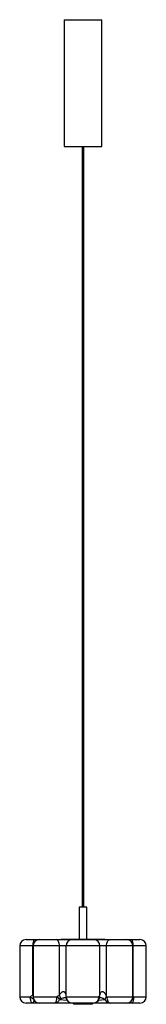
# Paper-space layout '_Derecha' of a CAD drawing. Header units: millimetres. Extents: x -1350 to -1150, y -685 to 868.
import ezdxf

# ---------------------------------------------------------------- set-up
doc = ezdxf.new("R2010")
doc.units = ezdxf.units.MM

psp = doc.layouts.new('_Derecha')

# ---------------------------------------------------------------- linework, layer by layer
at = {"color": 7, "linetype": 'Continuous', "lineweight": 25}
for p, q in [((-1280, 868.1), (-1280, 668.1)), ((-1280, 868.1), (-1220, 868.1)), ((-1220, 668.1), (-1220, 868.1)), ((-1280, 668.1), (-1220, 668.1)), ((-1251.5, 668.1), (-1251.5, -531.9)), ((-1248.5, -531.9), (-1248.5, 668.1)), ((-1256, -531.9), (-1256, -581.9)), ((-1244, -531.9), (-1256, -531.9)), ((-1244, -581.9), (-1244, -531.9)), ((-1340, -582.9), (-1160, -582.9)), ((-1285, -581.9), (-1285, -582.9)), ((-1285, -581.9), (-1215, -581.9)), ((-1215, -582.9), (-1215, -581.9)), ((-1350, -592.9), (-1350, -672.9)), ((-1150, -592.9), (-1350, -592.9)), ((-1329.1, -670.4), (-1329.1, -592.9)), ((-1328.8, -592.9), (-1328.8, -672.9)), ((-1287.1, -670.4), (-1287.1, -592.9)), ((-1276.7, -672.4), (-1276.7, -592.9)), ((-1223.3, -670.4), (-1223.3, -592.9)), ((-1212.9, -672.4), (-1212.9, -592.9)), ((-1171.2, -672.9), (-1171.2, -592.9)), ((-1170.9, -672.4), (-1170.9, -592.9)), ((-1150, -672.9), (-1150, -592.9)), ((-1319.1, -682.9), (-1340, -682.9)), ((-1294.8, -682.9), (-1318.8, -682.9)), ((-1276.7, -674.8), (-1276.6, -675.2)), ((-1276.5, -672.9), (-1224.7, -672.9)), ((-1233.9, -682.9), (-1266.9, -682.9)), ((-1264.9, -682.9), (-1264.9, -684.9)), ((-1234.9, -684.9), (-1234.9, -682.9)), ((-1181.2, -682.9), (-1207.4, -682.9)), ((-1160, -682.9), (-1181, -682.9)), ((-1234.9, -684.9), (-1264.9, -684.9))]:
    psp.add_line(p, q, dxfattribs=at)
at = {"color": 8, "linetype": 'Continuous', "lineweight": 25}
for p, q in [((-1350, -672.9), (-1333.3, -672.9)), ((-1329.1, -670.4), (-1328.8, -669.8)), ((-1329.1, -670.4), (-1328.8, -671)), ((-1328.8, -672.9), (-1291, -672.9)), ((-1287, -677.2), (-1275.2, -678.4)), ((-1225.8, -678.6), (-1215.4, -677.3)), ((-1212.3, -672.9), (-1171.2, -672.9)), ((-1171.2, -671.6), (-1170.9, -672.4)), ((-1171.2, -672.8), (-1170.9, -672.4)), ((-1170.2, -672.9), (-1150, -672.9))]:
    psp.add_line(p, q, dxfattribs=at)
at = {"color": 7, "linetype": 'Continuous', "lineweight": 25, "flags": 128}
for points in [[(-1326.7, -582.9), (-1327.2, -583.1), (-1327.6, -583.6), (-1328.1, -584.6), (-1328.4, -585.8), (-1328.7, -587.3), (-1329, -589.1), (-1329.1, -590.9), (-1329.1, -592.9)], [(-1287.1, -592.9), (-1287.2, -590.9), (-1287.5, -589.1), (-1288, -587.3), (-1288.6, -585.8), (-1289.4, -584.6), (-1290.3, -583.6), (-1291.2, -583.1), (-1292.2, -582.9)], [(-1212.9, -592.9), (-1212.8, -590.9), (-1212.5, -589.1), (-1212, -587.3), (-1211.4, -585.8), (-1210.6, -584.6), (-1209.7, -583.6), (-1208.8, -583.1), (-1207.8, -582.9)], [(-1170.9, -592.9), (-1170.9, -590.9), (-1171, -589.1), (-1171.3, -587.3), (-1171.6, -585.8), (-1171.9, -584.6), (-1172.4, -583.6), (-1172.8, -583.1), (-1173.3, -582.9)], [(-1329.4, -682.9), (-1330.1, -682.7), (-1330.9, -682.1), (-1331.6, -681.2), (-1332.2, -680), (-1332.6, -678.4), (-1333, -676.7), (-1333.2, -674.8), (-1333.3, -672.9)], [(-1294.8, -682.9), (-1294, -682.7), (-1293.3, -682.1), (-1292.7, -681.2), (-1292.1, -680), (-1291.7, -678.4), (-1291.3, -676.7), (-1291.1, -674.8), (-1291, -672.9)], [(-1212.3, -672.9), (-1212.2, -674.8), (-1212, -676.7), (-1211.5, -678.4), (-1210.9, -680), (-1210.1, -681.2), (-1209.3, -682.1), (-1208.4, -682.7), (-1207.4, -682.9)], [(-1170.2, -672.9), (-1170.3, -674.8), (-1170.4, -676.7), (-1170.7, -678.4), (-1171, -680), (-1171.4, -681.2), (-1171.8, -682.1), (-1172.3, -682.7), (-1172.9, -682.9)]]:
    psp.add_lwpolyline(points, dxfattribs=at)
at = {"color": 8, "linetype": 'Continuous', "lineweight": 25, "flags": 128}
for points in [[(-1329.4, -682.9), (-1329, -682.8), (-1328.7, -682.5), (-1328.4, -682), (-1328, -681.3), (-1327.8, -680.5), (-1327.5, -679.5), (-1327.3, -678.4), (-1327.2, -678.2)], [(-1174.9, -680.6), (-1174.5, -681.4), (-1174.1, -682), (-1173.7, -682.5), (-1173.3, -682.8), (-1172.9, -682.9)], [(-1171.3, -673.9), (-1170.9, -673.5), (-1170.2, -672.9)]]:
    psp.add_lwpolyline(points, dxfattribs=at)
at = {"color": 7, "linetype": 'Continuous', "lineweight": 25}
for centre, radius, start, end in [((-1340, -592.9), 10, 90, 180), ((-1318.8, -592.9), 10, 90, 180), ((-1266.8, -592.7), 9.86, 90.8726, 180.8468), ((-1233.2, -592.7), 9.86, 359.1532, 89.1274), ((-1181.2, -592.9), 10, 0, 90), ((-1160, -592.9), 10, 0, 90), ((-1340, -672.9), 10, 180, 270), ((-1318.8, -672.9), 10, 180, 270), ((-1295.1, -674.3), 8.63, 272.237, 340.0126), ((-1303.2, -688.4), 19.7, 34.4719, 51.762), ((-1297.4, -676.5), 12, 1.0374, 30.8199), ((-1266.9, -672.9), 10, 193.3434, 270), ((-1266.7, -673.1), 9.83, 178.9758, 268.9378), ((-1234.3, -673.3), 9.62, 272.5023, 2.3007), ((-1233.9, -672.9), 10, 270, 342.8608), ((-1204.3, -680.5), 11.8, 136.8854, 163.6525), ((-1203.7, -682.1), 12.6, 133.08, 157.8169), ((-1207.1, -674), 8.9, 202.0222, 268.3953), ((-1181.2, -672.9), 10, 270, 0), ((-1160, -672.9), 10, 270, 0)]:
    psp.add_arc(centre, radius, start, end, dxfattribs=at)
at = {"color": 8, "linetype": 'Continuous', "lineweight": 25}
for centre, radius, start, end in [((-1307.5, -642.5), 39.9, 229.6093, 238.996), ((-1271.8, -673.6), 5.02, 166.0817, 193.6273), ((-1272.3, -674.2), 4.45, 162.7877, 192.9024), ((-1228.1, -674.8), 3.9, 344.6195, 29.3276), ((-1230.3, -671.5), 7.06, 339.2231, 8.914)]:
    psp.add_arc(centre, radius, start, end, dxfattribs=at)
at = {"color": 7, "linetype": 'Continuous', "lineweight": 25}
for points, knots in [([(-1287.1, -670.4), (-1286.7, -669.7), (-1286.3, -669), (-1285.4, -667.7), (-1284.9, -667.1), (-1284, -666.2), (-1283.7, -665.9), (-1283.1, -665.4), (-1282.8, -665.2), (-1282, -664.8), (-1281.6, -664.7), (-1281, -664.7), (-1280.9, -664.7), (-1280.5, -664.7), (-1280.3, -664.7), (-1280, -664.9), (-1279.8, -665), (-1279.5, -665.1), (-1279.3, -665.3), (-1279.1, -665.5), (-1278.9, -665.6), (-1278.7, -665.9), (-1278.6, -666), (-1278.3, -666.5), (-1278.1, -666.8), (-1277.8, -667.4), (-1277.7, -667.8), (-1277.3, -668.8), (-1277.1, -669.5), (-1276.9, -670.9), (-1276.8, -671.7), (-1276.7, -672.4)], [0, 0, 0, 0, 0.125, 0.125, 0.25, 0.25, 0.3125, 0.3125, 0.375, 0.375, 0.4375, 0.4375, 0.46875, 0.46875, 0.5, 0.5, 0.53125, 0.53125, 0.5625, 0.5625, 0.59375, 0.59375, 0.625, 0.625, 0.6875, 0.6875, 0.75, 0.75, 0.875, 0.875, 1, 1, 1, 1]), ([(-1223.3, -670.4), (-1223.2, -669.7), (-1223.1, -669), (-1222.6, -667.7), (-1222.4, -667.1), (-1221.9, -666.2), (-1221.7, -665.9), (-1221.2, -665.4), (-1220.9, -665.2), (-1220.3, -664.8), (-1220, -664.7), (-1219.4, -664.7), (-1219.3, -664.7), (-1218.9, -664.7), (-1218.7, -664.7), (-1218.3, -664.9), (-1218.1, -665), (-1217.8, -665.1), (-1217.6, -665.3), (-1217.2, -665.5), (-1217.1, -665.6), (-1216.8, -665.9), (-1216.6, -666), (-1216.2, -666.5), (-1215.9, -666.8), (-1215.4, -667.4), (-1215.2, -667.8), (-1214.5, -668.8), (-1214.2, -669.5), (-1213.5, -670.9), (-1213.2, -671.7), (-1212.9, -672.4)], [0, 0, 0, 0, 0.125, 0.125, 0.25, 0.25, 0.3125, 0.3125, 0.375, 0.375, 0.4375, 0.4375, 0.46875, 0.46875, 0.5, 0.5, 0.53125, 0.53125, 0.5625, 0.5625, 0.59375, 0.59375, 0.625, 0.625, 0.6875, 0.6875, 0.75, 0.75, 0.875, 0.875, 1, 1, 1, 1]), ([(-1333.3, -672.9), (-1332.7, -672.3), (-1332, -671.9), (-1330.6, -671.1), (-1329.9, -670.7), (-1329.1, -670.4)], [0, 0, 0, 0, 0.5, 0.5, 1, 1, 1, 1]), ([(-1267.2, -682.9), (-1268.5, -682.9), (-1272.6, -682.9), (-1281.8, -682.9), (-1289.6, -682.9), (-1294.8, -682.9)], [0, 0, 0, 0, 0.134166, 0.422896, 1, 1, 1, 1]), ([(-1291, -672.9), (-1290.4, -672.3), (-1289.8, -671.9), (-1288.4, -671.1), (-1287.8, -670.7), (-1287.1, -670.4)], [0, 0, 0, 0, 0.5, 0.5, 1, 1, 1, 1]), ([(-1285.4, -676.3), (-1285.7, -676.4), (-1285.9, -676.5), (-1286.5, -676.8), (-1286.7, -677), (-1287, -677.2)], [0, 0, 0, 0, 0.5, 0.5, 1, 1, 1, 1]), ([(-1276.8, -674.5), (-1276.8, -674.5), (-1276.8, -674.5), (-1276.7, -674.6), (-1276.7, -674.8), (-1276.7, -674.8)], [0, 0, 0, 0, 0.332107, 0.908274, 1, 1, 1, 1]), ([(-1207.4, -682.9), (-1212.8, -682.9), (-1220, -682.9), (-1228.9, -682.9), (-1232.3, -682.9), (-1233.6, -682.9)], [0, 0, 0, 0, 0.638462, 0.860283, 1, 1, 1, 1]), ([(-1224.7, -672.9), (-1224.5, -672.3), (-1224.2, -671.9), (-1223.7, -671.1), (-1223.5, -670.7), (-1223.3, -670.4)], [0, 0, 0, 0, 0.5, 0.5, 1, 1, 1, 1]), ([(-1224.4, -675.8), (-1224.3, -675.8), (-1224.2, -675.4), (-1224, -674.8), (-1223.8, -674.2), (-1223.7, -674)], [0, 0, 0, 0, 0.053139, 0.588994, 1, 1, 1, 1])]:
    psp.add_open_spline(points, degree=3, knots=knots, dxfattribs=at)
at = {"color": 8, "linetype": 'Continuous', "lineweight": 25}
for points, knots in [([(-1276.7, -674.7), (-1277, -674.7), (-1277.2, -674.6), (-1277.8, -674.6), (-1278.4, -674.6), (-1279.6, -674.7), (-1281.6, -675.1), (-1283.6, -675.7), (-1284.9, -676.2), (-1285.4, -676.3)], [0, 0, 0, 0, 0.08858, 0.09248, 0.176513, 0.251626, 0.445874, 0.800347, 1, 1, 1, 1]), ([(-1215.6, -677.2), (-1216.1, -676.9), (-1217, -676.3), (-1218.7, -675.5), (-1220.3, -675), (-1221.7, -674.7), (-1222.4, -674.6), (-1223, -674.6), (-1223.5, -674.6), (-1223.8, -674.6), (-1223.9, -674.7)], [0, 0, 0, 0, 0.214194, 0.431193, 0.661789, 0.751479, 0.84211, 0.845992, 0.929629, 1, 1, 1, 1])]:
    psp.add_open_spline(points, degree=3, knots=knots, dxfattribs=at)
at = {"color": 7, "linetype": 'Continuous', "lineweight": 25}
for points in [[(-1276.7, -672.4), (-1276.6, -672.6), (-1276.6, -672.7), (-1276.5, -672.9)], [(-1215.4, -677.3), (-1215.5, -677.3), (-1215.5, -677.2), (-1215.6, -677.2)], [(-1212.9, -672.4), (-1212.7, -672.6), (-1212.5, -672.7), (-1212.3, -672.9)], [(-1170.9, -672.4), (-1170.6, -672.6), (-1170.4, -672.7), (-1170.2, -672.9)]]:
    psp.add_open_spline(points, degree=3, dxfattribs=at)

doc.saveas('drawing.dxf')
